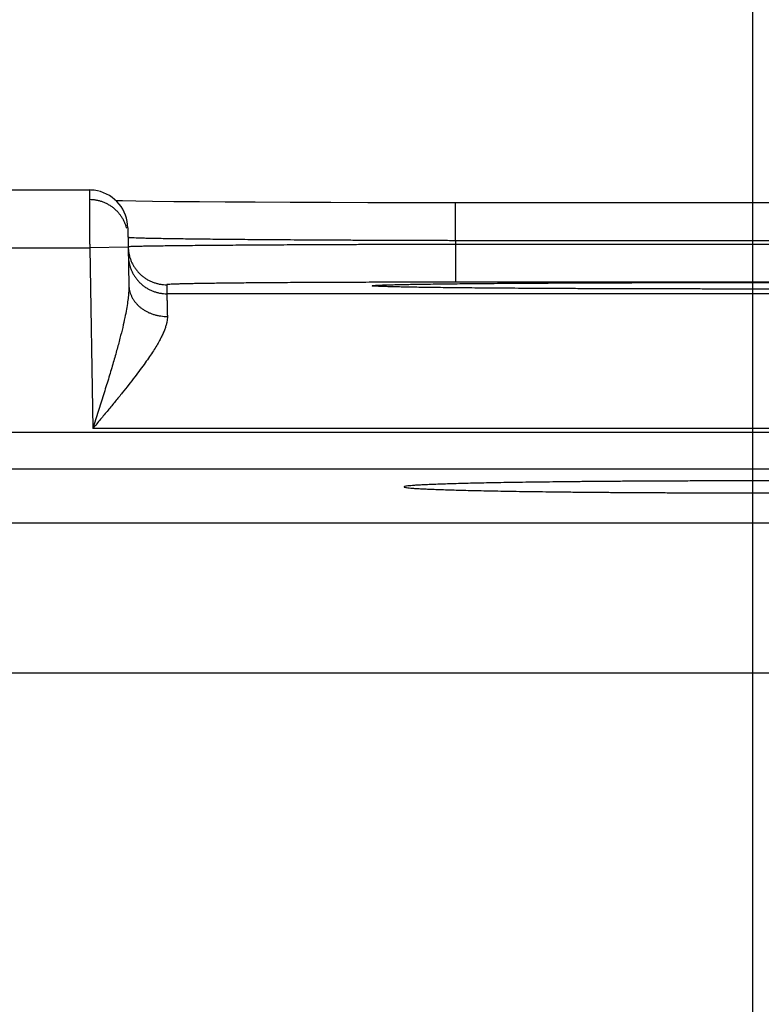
# Model space of a CAD drawing. Header units: inches. Extents: x 0 to 34, y 0 to 22.
# Tile 95 of 109: x 24.935 to 25.32, y 17.825 to 18.337. Entities that reach past the tile are written whole.
import ezdxf

# ---------------------------------------------------------------- set-up
doc = ezdxf.new("R2010")
doc.units = ezdxf.units.IN
doc.header["$LTSCALE"] = 1.87
doc.header["$MEASUREMENT"] = 0
doc.layers.get('0').update_dxf_attribs({"linetype": 'CONTINUOUS'})
doc.layers.add('DIMENSIONS', color=7, linetype='CONTINUOUS')
doc.styles.get("Standard").update_dxf_attribs({"font": 'txt', "width": 0.8})
doc.dimstyles.new('DIMSTYLE_1', dxfattribs={"dimtxt": 0.125, "dimasz": 0.18, "dimexe": 0.18, "dimexo": 0.0625, "dimgap": 0.09, "dimtad": 0, "dimtih": 1, "dimtoh": 1, "dimdec": 3, "dimzin": 4, "dimdsep": 46, "dimtxsty": 'STANDARD', "dimblk": '_FILLED', "dimblk1": '_FILLED', "dimblk2": '_FILLED', "dimcen": 0.09, "dimadec": 0, "dimazin": 0, "dimtp": 0.01, "dimtm": 0.01, "dimtfac": 1, "dimtdec": 3, "dimtofl": 0, "dimtmove": 0, "dimatfit": 3, "dimldrblk": '_FILLED', "dimfxl": 1, "dimtolj": 1, "dimtzin": 4, "dimarcsym": 0})

# ---------------------------------------------------------------- blocks, each defined once
blk = doc.blocks.new('_FILLED')
at = {"color": 0, "linetype": 'BYBLOCK'}
blk.add_solid([(0, 0), (-1, 0.1736), (-1, -0.1736)], dxfattribs=at)
blk = doc.blocks.new('*D8')
at = {"layer": 'DIMENSIONS', "color": 2, "linetype": 'CONTINUOUS'}
for p, q in [((25.31576, 17.16578), (25.31576, 19.12353)), ((26.06476, 18.31126), (26.06476, 19.12353)), ((25.31576, 18.99853), (24.95576, 18.99853)), ((26.06476, 18.99853), (26.59791, 18.99853))]:
    blk.add_line(p, q, dxfattribs=at)
at = {"layer": 'DIMENSIONS', "color": 2, "linetype": 'CONTINUOUS', "xscale": 0.18, "yscale": 0.18, "zscale": 0.18}
blk.add_blockref('_FILLED', (25.31576, 18.99853), dxfattribs=at)
at = {"layer": 'DIMENSIONS', "color": 2, "linetype": 'CONTINUOUS', "xscale": 0.18, "yscale": 0.18, "zscale": 0.18, "rotation": 180}
blk.add_blockref('_FILLED', (26.06476, 18.99853), dxfattribs=at)
at = {"layer": 'DIMENSIONS', "color": 2, "linetype": 'CONTINUOUS', "width": 0.8}
for s, p in [('[', (27.18541, 18.93603)), (']', (27.78541, 18.93603)), ('.749', (26.66041, 18.93603)), ('19.02', (27.28541, 18.93603))]:
    blk.add_text(s, height=0.125, dxfattribs=at).set_placement(p)
blk = doc.blocks.new('*D9')
at = {"layer": 'DIMENSIONS', "color": 2, "linetype": 'CONTINUOUS'}
for p, q in [((18.81576, 17.15541), (18.81576, 19.87353)), ((25.31576, 17.16578), (25.31576, 19.87353)), ((18.81576, 19.74853), (21.21084, 19.74853)), ((25.31576, 19.74853), (22.66084, 19.74853))]:
    blk.add_line(p, q, dxfattribs=at)
at = {"layer": 'DIMENSIONS', "color": 2, "linetype": 'CONTINUOUS', "xscale": 0.18, "yscale": 0.18, "zscale": 0.18, "rotation": 180}
blk.add_blockref('_FILLED', (18.81576, 19.74853), dxfattribs=at)
at = {"layer": 'DIMENSIONS', "color": 2, "linetype": 'CONTINUOUS', "xscale": 0.18, "yscale": 0.18, "zscale": 0.18}
blk.add_blockref('_FILLED', (25.31576, 19.74853), dxfattribs=at)
at = {"layer": 'DIMENSIONS', "color": 2, "linetype": 'CONTINUOUS', "width": 0.8}
for s, p in [('[', (21.89834, 19.68603)), (']', (22.49834, 19.68603)), ('6.500', (21.27334, 19.68603)), ('165.1', (21.99834, 19.68603))]:
    blk.add_text(s, height=0.125, dxfattribs=at).set_placement(p)

msp = doc.modelspace()

# ---------------------------------------------------------------- linework, layer by layer
at = {"color": 7, "linetype": 'CONTINUOUS'}
for p, q in [((24.72225, 18.2482), (24.97128, 18.2482)), ((24.98844, 18.24249), (24.98517, 18.24256)), ((24.99535, 18.24237), (24.98844, 18.24249)), ((25.00414, 18.24225), (24.99535, 18.24237)), ((25.01507, 18.24212), (25.00414, 18.24225)), ((25.02844, 18.24199), (25.01507, 18.24212)), ((25.04173, 18.24189), (25.02844, 18.24199)), ((25.0573, 18.24179), (25.04173, 18.24189)), ((25.07548, 18.2417), (25.0573, 18.24179)), ((25.09663, 18.24162), (25.07548, 18.2417)), ((25.11595, 18.24157), (25.09663, 18.24162)), ((25.13767, 18.24153), (25.11595, 18.24157)), ((25.16137, 18.24152), (25.13767, 18.24153)), ((25.47651, 18.24152), (25.16137, 18.24152)), ((25.16137, 18.22187), (25.16137, 18.24152)), ((24.99127, 18.22855), (24.99179, 18.19879)), ((25.46216, 18.22187), (25.16137, 18.22187)), ((25.16137, 18.22187), (25.1614, 18.21994)), ((24.72208, 18.2182), (24.97145, 18.2182)), ((24.99145, 18.21855), (24.97145, 18.2182)), ((24.97145, 18.2182), (24.97309, 18.12431)), ((25.46213, 18.21994), (25.1614, 18.21994)), ((25.1614, 18.21994), (25.1614, 18.20029)), ((25.46213, 18.20029), (25.1614, 18.20029)), ((25.01144, 18.19898), (25.01153, 18.1943)), ((25.12116, 18.19816), (25.1208, 18.19819)), ((25.12161, 18.19814), (25.12116, 18.19816)), ((25.12218, 18.19811), (25.12161, 18.19814)), ((25.12324, 18.19807), (25.12218, 18.19811)), ((25.12461, 18.19802), (25.12324, 18.19807)), ((25.12635, 18.19796), (25.12461, 18.19802)), ((25.12935, 18.19788), (25.12635, 18.19796)), ((25.13426, 18.19777), (25.12935, 18.19788)), ((25.14055, 18.19766), (25.13426, 18.19777)), ((25.14835, 18.19754), (25.14055, 18.19766)), ((25.15784, 18.19742), (25.14835, 18.19754)), ((25.16928, 18.1973), (25.15784, 18.19742)), ((25.18301, 18.19718), (25.16928, 18.1973)), ((25.1997, 18.19707), (25.18301, 18.19718)), ((25.21611, 18.19698), (25.1997, 18.19707)), ((25.23639, 18.19689), (25.21611, 18.19698)), ((25.25473, 18.19683), (25.23639, 18.19689)), ((25.27639, 18.19678), (25.25473, 18.19683)), ((25.30246, 18.19676), (25.27639, 18.19678)), ((25.32464, 18.19676), (25.30246, 18.19676)), ((25.612, 18.1943), (25.01153, 18.1943)), ((25.65044, 18.12431), (24.97309, 18.12431)), ((25.76045, 18.12213), (18.37008, 18.12213)), ((25.76045, 18.10314), (18.37008, 18.10314)), ((24.7989, 18.07532), (25.39663, 18.07532)), ((24.72091, 17.99733), (25.47462, 17.99733))]:
    msp.add_line(p, q, dxfattribs=at)
for points in [[(24.99127, 18.22855), (24.99117, 18.23022), (24.99093, 18.23188), (24.99056, 18.23352), (24.99004, 18.23512), (24.9894, 18.23667), (24.98862, 18.23816), (24.98773, 18.23958), (24.98671, 18.24091), (24.98559, 18.24216), (24.98437, 18.24332), (24.98306, 18.24436), (24.98166, 18.24529), (24.98019, 18.2461), (24.97866, 18.24679), (24.97707, 18.24734), (24.97545, 18.24776), (24.97379, 18.24804), (24.97212, 18.24818), (24.97128, 18.2482)], [(25.1208, 18.19819), (25.12054, 18.1982), (25.12044, 18.19821), (25.12037, 18.19822), (25.12032, 18.19822), (25.12029, 18.19822), (25.12029, 18.19822)]]:
    msp.add_lwpolyline(points, dxfattribs=at)
for points, knots in [([(24.97128, 18.2482), (24.97128, 18.24822), (24.97128, 18.248), (24.97128, 18.24789), (24.97128, 18.24741), (24.97129, 18.24688), (24.97129, 18.24614), (24.97129, 18.24525), (24.9713, 18.24421), (24.97131, 18.24302), (24.97132, 18.24169), (24.97132, 18.24023), (24.97133, 18.23864), (24.97134, 18.23694), (24.97135, 18.23513), (24.97136, 18.23322), (24.97138, 18.23124), (24.97139, 18.22918), (24.9714, 18.22705), (24.97141, 18.22488), (24.97143, 18.22268), (24.97144, 18.22044), (24.97145, 18.21895), (24.97145, 18.2182)], [0, 0, 0, 0, 0.002136, 0.009964, 0.023398, 0.042364, 0.066754, 0.096432, 0.131227, 0.170942, 0.215353, 0.26421, 0.317235, 0.374122, 0.434545, 0.498149, 0.564559, 0.633389, 0.704248, 0.77674, 0.850464, 0.925019, 1, 1, 1, 1]), ([(24.99067, 18.2284), (24.99065, 18.22848), (24.99047, 18.22911), (24.99009, 18.23028), (24.98941, 18.23187), (24.98859, 18.23339), (24.98765, 18.23484), (24.98658, 18.2362), (24.9854, 18.23746), (24.98412, 18.23862), (24.98274, 18.23966), (24.98128, 18.24058), (24.97974, 18.24137), (24.97814, 18.24202), (24.97649, 18.24253), (24.9748, 18.2429), (24.97309, 18.24313), (24.97194, 18.24318), (24.97137, 18.24318)], [0, 0, 0, 0, 0.009114, 0.075171, 0.141229, 0.207287, 0.273345, 0.339403, 0.405461, 0.47152, 0.537579, 0.603639, 0.669699, 0.735758, 0.801819, 0.867879, 0.933939, 1, 1, 1, 1]), ([(25.16137, 18.22187), (25.15858, 18.22187), (25.15302, 18.22189), (25.1447, 18.22191), (25.13642, 18.22193), (25.1282, 18.22196), (25.12007, 18.22199), (25.11203, 18.22203), (25.10411, 18.22206), (25.09633, 18.2221), (25.08871, 18.22214), (25.08127, 18.22219), (25.07402, 18.22223), (25.06698, 18.22228), (25.06017, 18.22233), (25.0536, 18.22239), (25.04729, 18.22244), (25.04126, 18.2225), (25.03552, 18.22255), (25.03007, 18.22261), (25.02495, 18.22268), (25.02015, 18.22274), (25.01569, 18.2228), (25.01158, 18.22286), (25.00783, 18.22293), (25.00445, 18.22299), (25.00144, 18.22306), (24.99882, 18.22312), (24.9966, 18.22319), (24.99476, 18.22325), (24.99337, 18.22333), (24.99226, 18.22336), (24.99184, 18.22346), (24.99157, 18.22346)], [0, 0, 0, 0, 0.049155, 0.098194, 0.146994, 0.195435, 0.2434, 0.290773, 0.33744, 0.383287, 0.428202, 0.472078, 0.514808, 0.556292, 0.596432, 0.635133, 0.672305, 0.707859, 0.741713, 0.773786, 0.804002, 0.832287, 0.858575, 0.8828, 0.904905, 0.924833, 0.942537, 0.957972, 0.971101, 0.98189, 0.990314, 0.996355, 1, 1, 1, 1]), ([(24.99145, 18.21855), (24.99146, 18.218), (24.99153, 18.21688), (24.99175, 18.21539), (24.99196, 18.21445), (24.99205, 18.21408)], [0, 0, 0, 0, 0.363067, 0.744925, 1, 1, 1, 1]), ([(25.1614, 18.21994), (25.15862, 18.21994), (25.15306, 18.21992), (25.14474, 18.2199), (25.13646, 18.21988), (25.12825, 18.21986), (25.12011, 18.21983), (25.11208, 18.2198), (25.10416, 18.21977), (25.09638, 18.21974), (25.08877, 18.2197), (25.08132, 18.21966), (25.07407, 18.21963), (25.06704, 18.21959), (25.06023, 18.21955), (25.05366, 18.2195), (25.04735, 18.21946), (25.04132, 18.21941), (25.03558, 18.21937), (25.03014, 18.21932), (25.02501, 18.21927), (25.02022, 18.21923), (25.01576, 18.21918), (25.01165, 18.21913), (25.0079, 18.21908), (25.00452, 18.21903), (25.00152, 18.21898), (24.9989, 18.21893), (24.99668, 18.21888), (24.99484, 18.21884), (24.99345, 18.21877), (24.99234, 18.21877), (24.99193, 18.21866), (24.99165, 18.21868)], [0, 0, 0, 0, 0.049161, 0.098206, 0.147009, 0.195448, 0.243408, 0.290777, 0.337442, 0.383293, 0.428217, 0.472101, 0.514839, 0.556327, 0.59647, 0.635176, 0.672353, 0.707914, 0.741774, 0.773851, 0.80407, 0.832357, 0.858646, 0.882873, 0.904978, 0.924906, 0.942606, 0.958034, 0.971153, 0.981932, 0.990346, 0.996373, 1, 1, 1, 1]), ([(24.99153, 18.21395), (24.99154, 18.21338), (24.99161, 18.21223), (24.99186, 18.21052), (24.99226, 18.20884), (24.9928, 18.2072), (24.99349, 18.20561), (24.9943, 18.20409), (24.99525, 18.20264), (24.99631, 18.20128), (24.99749, 18.20002), (24.99877, 18.19886), (25.00015, 18.19782), (25.00161, 18.1969), (25.00315, 18.19611), (25.00475, 18.19546), (25.0064, 18.19495), (25.00809, 18.19458), (25.0098, 18.19435), (25.01095, 18.1943), (25.01153, 18.1943)], [0, 0, 0, 0, 0.055555, 0.111109, 0.166664, 0.222218, 0.277773, 0.333328, 0.388883, 0.444439, 0.499994, 0.55555, 0.611106, 0.666662, 0.722218, 0.777774, 0.83333, 0.888887, 0.944443, 1, 1, 1, 1]), ([(24.99205, 18.21408), (24.9921, 18.21389), (24.9923, 18.21315), (24.99272, 18.21188), (24.9934, 18.21029), (24.99422, 18.20877), (24.99516, 18.20732), (24.99623, 18.20596), (24.99741, 18.2047), (24.99869, 18.20354), (25.00007, 18.2025), (25.00153, 18.20158), (25.00307, 18.20079), (25.00467, 18.20014), (25.00632, 18.19962), (25.00801, 18.19925), (25.00972, 18.19903), (25.01087, 18.19898), (25.01144, 18.19898)], [0, 0, 0, 0, 0.021655, 0.086877, 0.152099, 0.217321, 0.282543, 0.347765, 0.412988, 0.478211, 0.543434, 0.608657, 0.673881, 0.739105, 0.804328, 0.869552, 0.934776, 1, 1, 1, 1]), ([(25.1614, 18.20029), (25.15889, 18.20029), (25.15387, 18.20029), (25.14634, 18.20028), (25.13882, 18.20028), (25.13135, 18.20027), (25.12395, 18.20025), (25.11663, 18.20023), (25.10944, 18.20021), (25.10238, 18.20019), (25.09547, 18.20016), (25.08873, 18.20013), (25.08218, 18.20009), (25.07583, 18.20006), (25.06971, 18.20002), (25.06381, 18.19998), (25.05817, 18.19993), (25.0528, 18.19989), (25.0477, 18.19984), (25.0429, 18.19979), (25.0384, 18.19973), (25.03422, 18.19968), (25.03037, 18.19962), (25.02685, 18.19956), (25.02368, 18.1995), (25.02087, 18.19944), (25.01841, 18.19938), (25.01633, 18.19931), (25.0146, 18.19926), (25.0133, 18.19918), (25.01228, 18.19915), (25.01183, 18.19904), (25.01144, 18.19905), (25.01144, 18.19898)], [0, 0, 0, 0, 0.050196, 0.100459, 0.150615, 0.200489, 0.249914, 0.298725, 0.34676, 0.393873, 0.439958, 0.484912, 0.528627, 0.570994, 0.611897, 0.651221, 0.688861, 0.724727, 0.758733, 0.790789, 0.82081, 0.848717, 0.874433, 0.897889, 0.919039, 0.937836, 0.954228, 0.968161, 0.979594, 0.988498, 0.994852, 0.998667, 1, 1, 1, 1]), ([(25.12028, 18.19817), (25.12, 18.19818), (25.11942, 18.19822), (25.11882, 18.19839), (25.11811, 18.19825), (25.11811, 18.19864), (25.11882, 18.1985), (25.11956, 18.19871), (25.12099, 18.19872), (25.12276, 18.19883), (25.12501, 18.19889), (25.12768, 18.19897), (25.13078, 18.19905), (25.1343, 18.19912), (25.13824, 18.1992), (25.14259, 18.19927), (25.14733, 18.19934), (25.15245, 18.19941), (25.15794, 18.19947), (25.1638, 18.19954), (25.17, 18.1996), (25.17653, 18.19966), (25.18337, 18.19971), (25.19052, 18.19976), (25.19795, 18.19981), (25.20565, 18.19986), (25.2136, 18.1999), (25.22177, 18.19994), (25.23016, 18.19998), (25.23874, 18.20001), (25.24749, 18.20004), (25.25639, 18.20006), (25.26542, 18.20009), (25.27456, 18.2001), (25.28379, 18.20012), (25.29309, 18.20013), (25.30242, 18.20013), (25.30865, 18.20013), (25.31176, 18.20013)], [0, 0, 0, 0, 0.004239, 0.008863, 0.011207, 0.011624, 0.01397, 0.018596, 0.025505, 0.034687, 0.04612, 0.059776, 0.075624, 0.093632, 0.113753, 0.13594, 0.160145, 0.186312, 0.214376, 0.244274, 0.275939, 0.309296, 0.344265, 0.38077, 0.418724, 0.458039, 0.498623, 0.540383, 0.58322, 0.627036, 0.671729, 0.717192, 0.763312, 0.809991, 0.857131, 0.904611, 0.952284, 1, 1, 1, 1]), ([(25.31176, 18.20013), (25.31488, 18.20013), (25.32111, 18.20013), (25.33045, 18.20013), (25.33974, 18.20012), (25.34897, 18.2001), (25.35811, 18.20009), (25.36714, 18.20006), (25.37604, 18.20004), (25.38479, 18.20001), (25.39337, 18.19998), (25.40176, 18.19994), (25.40994, 18.1999), (25.41788, 18.19986), (25.42558, 18.19981), (25.43301, 18.19976), (25.44016, 18.19971), (25.44701, 18.19966), (25.45354, 18.1996), (25.45974, 18.19954), (25.46559, 18.19947), (25.47108, 18.19941), (25.47621, 18.19934), (25.48095, 18.19927), (25.48529, 18.1992), (25.48923, 18.19912), (25.49275, 18.19905), (25.49586, 18.19897), (25.49852, 18.19889), (25.50077, 18.19883), (25.50254, 18.19872), (25.50397, 18.19871), (25.50471, 18.1985), (25.50542, 18.19863), (25.50542, 18.19825), (25.50471, 18.19839), (25.50411, 18.19822), (25.50353, 18.19818), (25.50325, 18.19817)], [0, 0, 0, 0, 0.047722, 0.095398, 0.142881, 0.190021, 0.2367, 0.282823, 0.328286, 0.37298, 0.416797, 0.459635, 0.501395, 0.541981, 0.581296, 0.61925, 0.655756, 0.690726, 0.724082, 0.755747, 0.785645, 0.813708, 0.839873, 0.864078, 0.886264, 0.906383, 0.924389, 0.940237, 0.953891, 0.965322, 0.974504, 0.981411, 0.986035, 0.98838, 0.988796, 0.991143, 0.995769, 1, 1, 1, 1]), ([(24.99179, 18.19879), (24.99181, 18.19796), (24.99178, 18.19617), (24.99157, 18.19327), (24.99117, 18.18993), (24.99055, 18.18607), (24.98969, 18.18165), (24.98855, 18.17661), (24.98713, 18.17091), (24.98541, 18.16452), (24.98339, 18.15747), (24.98109, 18.1498), (24.97857, 18.14162), (24.97587, 18.13306), (24.97403, 18.12725), (24.97309, 18.12431)], [0, 0, 0, 0, 0.032315, 0.0697, 0.113096, 0.163475, 0.221707, 0.288581, 0.364768, 0.450638, 0.546107, 0.650507, 0.76248, 0.879808, 1, 1, 1, 1]), ([(24.99179, 18.19879), (24.9918, 18.19831), (24.99187, 18.19735), (24.99212, 18.19593), (24.99252, 18.19453), (24.99306, 18.19316), (24.99374, 18.19184), (24.99455, 18.19057), (24.9955, 18.18937), (24.99656, 18.18824), (24.99774, 18.1872), (24.99903, 18.18624), (25.00041, 18.18538), (25.00187, 18.18462), (25.00341, 18.18397), (25.00501, 18.18344), (25.00666, 18.18302), (25.00835, 18.18272), (25.01006, 18.18254), (25.01121, 18.18251), (25.01179, 18.18251)], [0, 0, 0, 0, 0.0504, 0.100966, 0.151859, 0.203227, 0.255199, 0.307883, 0.36136, 0.415686, 0.47089, 0.526974, 0.583912, 0.641657, 0.70014, 0.75927, 0.818944, 0.879044, 0.939441, 1, 1, 1, 1]), ([(25.31176, 18.19675), (25.30865, 18.19675), (25.30242, 18.19676), (25.29308, 18.19676), (25.28379, 18.19677), (25.27456, 18.19678), (25.26542, 18.1968), (25.25639, 18.19682), (25.24749, 18.19685), (25.23874, 18.19688), (25.23016, 18.19691), (25.22177, 18.19695), (25.21359, 18.19699), (25.20565, 18.19703), (25.19795, 18.19708), (25.19052, 18.19713), (25.18337, 18.19718), (25.17652, 18.19723), (25.16999, 18.19729), (25.16379, 18.19735), (25.15794, 18.19742), (25.15245, 18.19748), (25.14732, 18.19755), (25.14258, 18.19762), (25.13824, 18.19769), (25.1343, 18.19776), (25.13078, 18.19784), (25.12767, 18.19792), (25.12501, 18.198), (25.12276, 18.19806), (25.12144, 18.19814), (25.12082, 18.19816)], [0, 0, 0, 0, 0.04897, 0.097894, 0.146618, 0.194992, 0.242893, 0.290222, 0.336875, 0.382738, 0.427701, 0.47166, 0.514512, 0.55616, 0.596504, 0.635451, 0.672912, 0.708797, 0.743026, 0.775519, 0.8062, 0.834997, 0.861846, 0.886685, 0.909451, 0.930096, 0.948574, 0.964837, 0.978848, 0.990578, 1, 1, 1, 1]), ([(25.50271, 18.19816), (25.50209, 18.19814), (25.50077, 18.19806), (25.49852, 18.198), (25.49585, 18.19792), (25.49275, 18.19784), (25.48923, 18.19776), (25.48529, 18.19769), (25.48094, 18.19762), (25.4762, 18.19755), (25.47108, 18.19748), (25.46559, 18.19742), (25.45973, 18.19735), (25.45353, 18.19729), (25.447, 18.19723), (25.44015, 18.19718), (25.43301, 18.19713), (25.42558, 18.19708), (25.41788, 18.19703), (25.40993, 18.19699), (25.40176, 18.19695), (25.39337, 18.19691), (25.38479, 18.19688), (25.37604, 18.19685), (25.36714, 18.19682), (25.35811, 18.1968), (25.34897, 18.19678), (25.33974, 18.19677), (25.33044, 18.19676), (25.32111, 18.19676), (25.31488, 18.19675), (25.31176, 18.19675)], [0, 0, 0, 0, 0.009423, 0.021155, 0.035168, 0.051432, 0.069911, 0.090558, 0.113326, 0.138165, 0.165016, 0.193815, 0.224495, 0.25699, 0.291219, 0.327104, 0.364564, 0.403512, 0.443855, 0.485502, 0.528354, 0.572312, 0.617275, 0.663138, 0.70979, 0.757118, 0.805018, 0.853393, 0.902115, 0.951035, 1, 1, 1, 1]), ([(25.01153, 18.1943), (25.01153, 18.19425), (25.01153, 18.19407), (25.01154, 18.19368), (25.01155, 18.19306), (25.01157, 18.19221), (25.0116, 18.19113), (25.01163, 18.18982), (25.01166, 18.1883), (25.0117, 18.18655), (25.01174, 18.1846), (25.01177, 18.18323), (25.01179, 18.18251)], [0, 0, 0, 0, 0.012979, 0.045878, 0.0986, 0.170979, 0.262779, 0.373688, 0.503334, 0.651281, 0.817031, 1, 1, 1, 1]), ([(25.01179, 18.18251), (25.0118, 18.18206), (25.01176, 18.18112), (25.01155, 18.17964), (25.01116, 18.17802), (25.0106, 18.17625), (25.00983, 18.17432), (25.00886, 18.17219), (25.00765, 18.16987), (25.0062, 18.16733), (25.00449, 18.16456), (25.0025, 18.16155), (25.00023, 18.15829), (24.99767, 18.15477), (24.99482, 18.151), (24.9917, 18.14698), (24.98832, 18.14275), (24.98472, 18.13832), (24.98095, 18.13374), (24.97705, 18.12905), (24.97442, 18.12589), (24.97309, 18.12431)], [0, 0, 0, 0, 0.01906, 0.040031, 0.063355, 0.089459, 0.11876, 0.151648, 0.188528, 0.229777, 0.275735, 0.32671, 0.382912, 0.444483, 0.511386, 0.583456, 0.660295, 0.741314, 0.825601, 0.912158, 1, 1, 1, 1]), ([(25.31176, 18.09706), (25.30882, 18.09706), (25.30294, 18.09706), (25.29414, 18.09704), (25.28539, 18.09703), (25.2767, 18.097), (25.26809, 18.09696), (25.2596, 18.09692), (25.25123, 18.09687), (25.24302, 18.09682), (25.23498, 18.09675), (25.22712, 18.09668), (25.21948, 18.09661), (25.21207, 18.09652), (25.2049, 18.09643), (25.198, 18.09634), (25.19138, 18.09624), (25.18507, 18.09613), (25.17906, 18.09602), (25.17339, 18.0959), (25.16806, 18.09578), (25.16309, 18.09565), (25.15849, 18.09552), (25.15427, 18.09538), (25.15044, 18.09525), (25.14701, 18.09511), (25.14399, 18.09496), (25.14139, 18.09482), (25.1392, 18.09468), (25.13747, 18.09451), (25.1361, 18.09441), (25.13533, 18.09418), (25.1347, 18.09418), (25.13467, 18.09399), (25.13467, 18.09397)], [0, 0, 0, 0, 0.049791, 0.099504, 0.148955, 0.197987, 0.246576, 0.294567, 0.341782, 0.388148, 0.433593, 0.477946, 0.521068, 0.562939, 0.603424, 0.642372, 0.679725, 0.715423, 0.749331, 0.781346, 0.811452, 0.83955, 0.865536, 0.889374, 0.911023, 0.930402, 0.947454, 0.962172, 0.974506, 0.984414, 0.991889, 0.996929, 0.999561, 1, 1, 1, 1]), ([(25.13467, 18.09397), (25.13467, 18.09394), (25.1347, 18.09375), (25.13533, 18.09375), (25.1361, 18.09353), (25.13747, 18.09342), (25.1392, 18.09326), (25.14139, 18.09312), (25.14399, 18.09297), (25.14701, 18.09283), (25.15044, 18.09269), (25.15427, 18.09255), (25.15849, 18.09241), (25.16309, 18.09228), (25.16806, 18.09216), (25.17339, 18.09203), (25.17906, 18.09192), (25.18507, 18.0918), (25.19138, 18.0917), (25.198, 18.09159), (25.2049, 18.0915), (25.21207, 18.09141), (25.21948, 18.09133), (25.22712, 18.09125), (25.23498, 18.09118), (25.24302, 18.09112), (25.25123, 18.09106), (25.2596, 18.09101), (25.26809, 18.09097), (25.2767, 18.09093), (25.28539, 18.09091), (25.29414, 18.09089), (25.30294, 18.09088), (25.30882, 18.09087), (25.31176, 18.09087)], [0, 0, 0, 0, 0.00043, 0.003062, 0.008102, 0.015578, 0.025486, 0.037819, 0.052537, 0.06959, 0.088969, 0.110618, 0.134456, 0.160443, 0.188541, 0.218647, 0.250662, 0.284571, 0.320269, 0.357622, 0.396571, 0.437056, 0.478928, 0.52205, 0.566403, 0.611848, 0.658215, 0.70543, 0.753422, 0.802012, 0.851043, 0.900495, 0.950209, 1, 1, 1, 1]), ([(25.41776, 18.09644), (25.41538, 18.09647), (25.41055, 18.09653), (25.40318, 18.09662), (25.3956, 18.09669), (25.38781, 18.09676), (25.37983, 18.09682), (25.37169, 18.09688), (25.3634, 18.09693), (25.35499, 18.09697), (25.34647, 18.097), (25.33787, 18.09703), (25.3292, 18.09704), (25.32049, 18.09706), (25.31468, 18.09706), (25.31176, 18.09706)], [0, 0, 0, 0, 0.067249, 0.136819, 0.208458, 0.281981, 0.357319, 0.434211, 0.512411, 0.591866, 0.672326, 0.753508, 0.835334, 0.917598, 1, 1, 1, 1]), ([(25.31176, 18.09087), (25.31452, 18.09087), (25.32002, 18.09088), (25.32826, 18.09089), (25.33646, 18.0909), (25.34461, 18.09093), (25.35269, 18.09096), (25.36067, 18.09099), (25.36855, 18.09104), (25.37631, 18.09109), (25.38393, 18.09114), (25.39139, 18.0912), (25.39868, 18.09127), (25.40578, 18.09134), (25.41044, 18.0914), (25.41274, 18.09143)], [0, 0, 0, 0, 0.081796, 0.163471, 0.244756, 0.325468, 0.405541, 0.48472, 0.562783, 0.639683, 0.715201, 0.789101, 0.861322, 0.931698, 1, 1, 1, 1])]:
    msp.add_open_spline(points, degree=3, knots=knots, dxfattribs=at)
for points in [[(24.99157, 18.22346), (24.99147, 18.22346), (24.99136, 18.22345), (24.99136, 18.22353)], [(24.99165, 18.21868), (24.99156, 18.21869), (24.99145, 18.2187), (24.99145, 18.21863)], [(25.12082, 18.19816), (25.12064, 18.19816), (25.12046, 18.19817), (25.12028, 18.19817)]]:
    msp.add_open_spline(points, degree=3, dxfattribs=at)

# ---------------------------------------------------------------- dimensions: what is measured, and where the dimension line sits
at = {"layer": 'DIMENSIONS', "color": 2, "linetype": 'CONTINUOUS'}
for base, p1, p2, picture, middle in [((18.81576, 19.74853), (25.31576, 17.16578), (18.81576, 17.15541), '*D9', (21.93584, 19.74853)), ((25.31576, 18.99853), (26.06476, 18.31126), (25.31576, 17.16578), '*D8', (27.27291, 18.99853))]:
    dim = msp.add_linear_dim(base=base, p1=p1, p2=p2, angle=180, dimstyle='DIMSTYLE_1', dxfattribs=at)
    dim.commit()
    dim.dimension.update_dxf_attribs({"geometry": picture, "text_midpoint": middle, "dimtype": 160})

doc.saveas('drawing.dxf')
